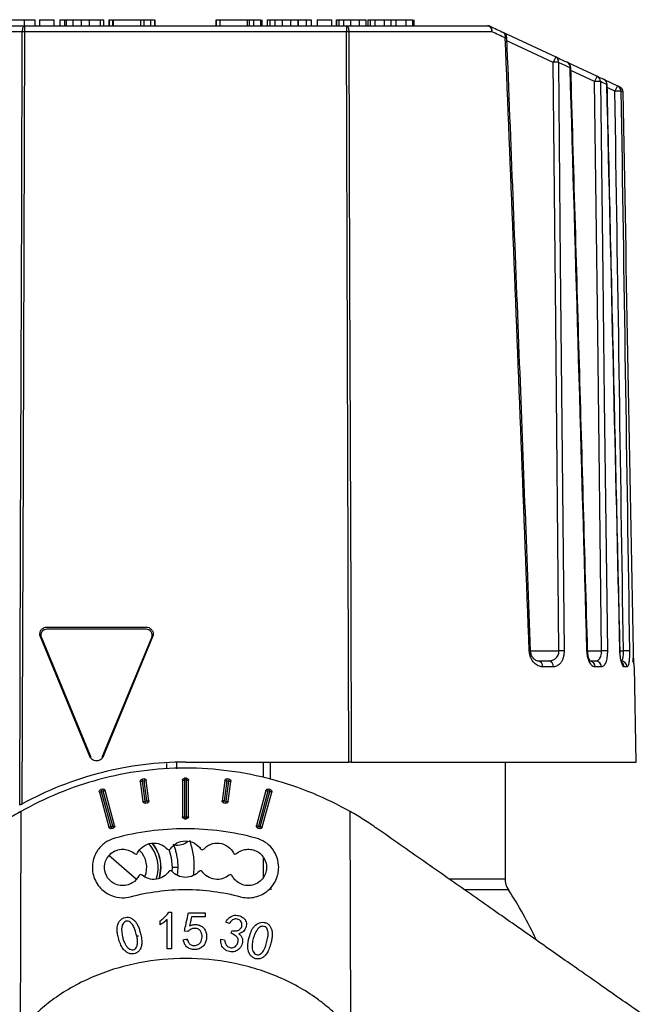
# Paper-space layout '_Posterior' of a CAD drawing. Header units: millimetres. Extents: x -40 to 40, y -36.8 to 38.2.
# Tile 3 of 3: x -8.2 to 22.5, y -10.5 to 38.2. Entities that reach past the tile are written whole.
import ezdxf

# ---------------------------------------------------------------- set-up
doc = ezdxf.new("R2010")
doc.units = ezdxf.units.MM

psp = doc.layouts.new('_Posterior')

# ---------------------------------------------------------------- linework, layer by layer
at = {"color": 7, "linetype": 'Continuous', "lineweight": 25}
for p, q in [((-8.912, 38.206), (-7.45, 38.206)), ((-7.981, 38.206), (-7.981, 37.906)), ((-7.45, 38.206), (-7.45, 37.906)), ((-7.216, 38.206), (-7.216, 37.906)), ((-7.216, 38.206), (-6.508, 38.206)), ((-6.508, 38.206), (-6.508, 37.906)), ((-6.208, 38.206), (-6.208, 37.906)), ((-6.208, 38.206), (-5.982, 38.206)), ((-5.982, 38.206), (-5.982, 37.906)), ((-5.896, 38.206), (-5.896, 37.906)), ((-5.577, 38.206), (-5.577, 37.906)), ((-5.161, 38.206), (-5.161, 37.906)), ((-4.759, 38.206), (-4.759, 37.906)), ((-4.213, 38.206), (-4.213, 37.906)), ((-4.062, 38.206), (-4.062, 37.906)), ((-4.037, 37.906), (-4.037, 38.206)), ((-3.784, 38.206), (-3.784, 37.906)), ((-3.77, 38.206), (-3.77, 37.906)), ((-3.617, 38.206), (-3.617, 37.906)), ((-3.584, 38.206), (-3.584, 37.906)), ((-3.584, 38.206), (-2.231, 38.206)), ((-2.231, 38.206), (-2.231, 37.906)), ((-2.067, 38.206), (-2.067, 37.906)), ((-1.728, 38.206), (-1.728, 37.906)), ((-1.53, 38.206), (-1.53, 37.906)), ((-1.503, 37.906), (-1.503, 38.206)), ((1.503, 38.206), (1.503, 37.906)), ((1.521, 38.206), (1.521, 37.906)), ((1.703, 38.206), (1.703, 37.906)), ((1.703, 38.206), (3.052, 38.206)), ((3.052, 38.206), (3.052, 37.906)), ((3.144, 38.206), (3.144, 37.906)), ((3.369, 38.206), (3.369, 37.906)), ((3.712, 38.206), (3.712, 37.906)), ((3.741, 38.206), (3.741, 37.906)), ((3.784, 37.906), (3.784, 38.206)), ((4.037, 38.206), (4.037, 37.906)), ((4.17, 38.206), (4.17, 37.906)), ((4.418, 38.206), (4.418, 37.906)), ((4.777, 38.206), (4.777, 37.906)), ((5.189, 38.206), (5.189, 37.906)), ((5.559, 38.206), (5.559, 37.906)), ((5.559, 38.206), (5.572, 38.206)), ((5.572, 38.206), (5.572, 37.906)), ((5.972, 38.206), (5.972, 37.906)), ((5.972, 38.206), (6.208, 38.206)), ((6.208, 38.206), (6.208, 37.906)), ((6.508, 38.206), (7.216, 38.206)), ((6.508, 38.206), (6.508, 37.906)), ((7.216, 38.206), (7.216, 37.906)), ((7.45, 38.206), (7.45, 37.906)), ((7.462, 38.206), (7.462, 37.906)), ((7.574, 38.206), (7.574, 37.906)), ((7.805, 38.206), (7.805, 37.906)), ((8.15, 38.206), (8.15, 37.906)), ((8.578, 38.206), (8.578, 37.906)), ((8.578, 38.206), (8.912, 38.206)), ((8.912, 38.206), (8.912, 37.906)), ((9.008, 38.206), (9.008, 37.906)), ((9.021, 38.206), (9.021, 37.906)), ((9.133, 38.206), (9.133, 37.906)), ((9.363, 38.206), (9.363, 37.906)), ((9.828, 38.206), (9.828, 37.906)), ((9.828, 38.206), (10.152, 38.206)), ((10.152, 38.206), (10.152, 37.906)), ((10.395, 38.206), (10.395, 37.906)), ((10.898, 38.206), (10.898, 37.906)), ((11.217, 38.206), (11.217, 37.906)), ((11.29, 38.206), (11.29, 37.906)), ((11.29, 38.206), (11.29, 37.906)), ((15.143, 37.611), (-15.143, 37.611)), ((-14.933, 37.906), (14.933, 37.906)), ((-7.96, 37.906), (-7.96, 37.611)), ((7.96, 37.906), (7.96, 37.611)), ((15.728, 37.566), (18.306, 36.364)), ((18.18, 36.097), (15.891, 37.165)), ((18.895, 36.09), (20.353, 35.41)), ((20.226, 35.143), (19.052, 35.69)), ((20.69, 35.253), (21.355, 34.942)), ((21.229, 34.676), (20.847, 34.853)), ((21.631, 34.627), (21.632, 34.628)), ((-6.85, 8.176), (-1.949, 8.176)), ((-1.949, 8.076), (-6.85, 8.076)), ((-4.723, 1.776), (-7.174, 7.693)), ((-7.128, 7.662), (-4.677, 1.746)), ((-4.123, 1.746), (-1.672, 7.662)), ((-1.626, 7.693), (-4.077, 1.776)), ((17.061, 6.997), (18.461, 6.997)), ((19.879, 6.997), (20.573, 6.997)), ((21.484, 6.997), (21.651, 6.997)), ((22.146, 6.997), (22.146, 6.997)), ((17.418, 6.506), (17.944, 6.506)), ((19.973, 6.506), (20.281, 6.506)), ((18.19, 6.211), (17.656, 6.211)), ((20.559, 6.211), (20.247, 6.211)), ((21.829, 6.211), (21.682, 6.211)), ((22.191, 6.211), (22.188, 6.211)), ((22.273, 1.506), (22.191, 6.211)), ((-0.45, 1.474), (-0.45, 1.166)), ((0, 1.506), (8.081, 1.506)), ((3.849, 0.746), (3.849, 1.506)), ((4.179, 1.506), (4.179, 0.642)), ((8.192, 1.506), (22.273, 1.506)), ((15.8, 1.506), (15.8, -4.259)), ((-0.92, 1.171), (-0.92, 1.441)), ((-2.237, 0.549), (-2.107, -0.443)), ((-2.052, 0.674), (-2.151, 0.661)), ((-2.151, 0.661), (-2.138, 0.56)), ((-2.039, 0.573), (-2.138, 0.56)), ((-2.138, 0.56), (-2.007, -0.432)), ((-2.052, 0.674), (-2.039, 0.575)), ((-1.908, -0.419), (-2.039, 0.575)), ((-2.039, 0.573), (-2.026, 0.575)), ((-2.039, 0.575), (-2.026, 0.575)), ((-1.809, -0.404), (-1.94, 0.588)), ((-0.15, 0.605), (-0.15, -1.195)), ((0.05, 0.705), (-0.05, 0.705)), ((-0.05, 0.705), (-0.05, -1.295)), ((0.05, 0.603), (-0.05, 0.603)), ((0.05, -1.295), (0.05, 0.705)), ((0.05, 0.605), (0.15, 0.605)), ((0.15, -1.195), (0.15, 0.605)), ((1.94, 0.588), (1.809, -0.404)), ((2.039, 0.575), (1.908, -0.419)), ((2.007, -0.432), (2.138, 0.562)), ((2.026, 0.575), (2.039, 0.573)), ((2.039, 0.575), (2.026, 0.575)), ((2.039, 0.575), (2.052, 0.674)), ((2.138, 0.56), (2.039, 0.573)), ((2.151, 0.661), (2.052, 0.674)), ((2.107, -0.443), (2.237, 0.549)), ((2.138, 0.562), (2.151, 0.661)), ((2.138, 0.562), (2.238, 0.562)), ((-4.26, 0.024), (-3.794, -1.714)), ((-4.093, 0.173), (-4.189, 0.147)), ((-4.067, 0.074), (-4.163, 0.049)), ((-4.163, 0.049), (-3.697, -1.69)), ((-4.067, 0.074), (-4.06, 0.076)), ((-4.067, 0.076), (-4.06, 0.076)), ((-3.601, -1.664), (-4.067, 0.074)), ((-3.504, -1.637), (-3.97, 0.102)), ((3.97, 0.102), (3.504, -1.637)), ((4.067, 0.074), (3.601, -1.664)), ((3.697, -1.69), (4.163, 0.049)), ((3.794, -1.714), (4.26, 0.024)), ((4.06, 0.076), (4.067, 0.074)), ((4.067, 0.076), (4.06, 0.076)), ((4.163, 0.049), (4.067, 0.074)), ((4.189, 0.147), (4.093, 0.173)), ((4.164, 0.05), (4.263, 0.05)), ((-2.007, -0.432), (-1.908, -0.419)), ((-2.007, -0.432), (-1.994, -0.529)), ((-1.908, -0.419), (-1.895, -0.417)), ((-1.908, -0.419), (-1.895, -0.516)), ((-1.895, -0.417), (-1.808, -0.417)), ((1.895, -0.417), (1.808, -0.417)), ((1.895, -0.417), (1.908, -0.419)), ((1.895, -0.516), (1.908, -0.419)), ((1.908, -0.419), (2.007, -0.432)), ((1.994, -0.529), (2.007, -0.432)), ((-1.994, -0.529), (-1.895, -0.516)), ((1.895, -0.516), (1.994, -0.529)), ((-0.05, -1.197), (0.05, -1.197)), ((-0.05, -1.295), (0.05, -1.295)), ((-3.697, -1.69), (-3.601, -1.664)), ((-3.672, -1.785), (-3.575, -1.759)), ((-3.601, -1.664), (-3.594, -1.662)), ((-3.594, -1.662), (-3.501, -1.662)), ((3.594, -1.662), (3.501, -1.662)), ((3.575, -1.759), (3.672, -1.785)), ((3.594, -1.662), (3.601, -1.664)), ((3.601, -1.664), (3.697, -1.69)), ((-2.426, -4.292), (-3.784, -3.116)), ((3.849, -4.208), (3.849, -3.208)), ((-1.216, -3.703), (-1.206, -3.703)), ((-0.658, -3.893), (-0.651, -3.703)), ((-0.364, -3.703), (-0.651, -3.703)), ((-0.403, -4.095), (-0.364, -3.703)), ((13.044, -4.259), (15.8, -4.259)), ((4.203, -4.702), (4.214, -4.808)), ((15.964, -4.808), (13.831, -4.808)), ((-0.911, -7.731), (-0.911, -6.278)), ((-0.826, -5.921), (-0.7, -5.921)), ((-0.7, -5.921), (-0.7, -7.731)), ((0.142, -5.952), (0.974, -5.952)), ((0.974, -6.142), (0.3, -6.142)), ((0.974, -5.952), (0.974, -6.142)), ((-1.258, -6.542), (-1.258, -6.342)), ((2.162, -6.479), (1.988, -6.401)), ((-2.332, -7.097), (-2.409, -7.104)), ((-0.111, -7.289), (0.079, -7.236)), ((0.121, -6.878), (-0.058, -6.857)), ((0.056, -7.243), (0.08, -7.317)), ((1.742, -7.257), (1.932, -7.275)), ((2.264, -6.961), (2.298, -6.829)), ((-0.7, -7.731), (-0.911, -7.731))]:
    psp.add_line(p, q, dxfattribs=at)
at = {"color": 7, "linetype": 'Continuous', "lineweight": 25, "flags": 128}
for points in [[(-8.199, -0.631), (-8.156, 12.372), (-8.128, 20.785), (-8.1, 29.198), (-8.072, 37.611)], [(-7.96, 37.611), (-8.032, 16.23), (-8.088, -0.569)], [(-7.96, 37.906), (-7.982, 37.9), (-8.003, 37.883), (-8.022, 37.856), (-8.039, 37.82), (-8.053, 37.775), (-8.063, 37.724), (-8.07, 37.669), (-8.072, 37.611)], [(7.96, 37.906), (7.982, 37.9), (8.003, 37.883), (8.022, 37.856), (8.039, 37.82), (8.053, 37.775), (8.063, 37.724), (8.07, 37.669), (8.072, 37.611)], [(8.081, 1.506), (8.014, 21.725), (7.96, 37.611)], [(8.072, 37.611), (8.113, 25.335), (8.139, 17.392), (8.165, 9.449), (8.192, 1.506)], [(18.461, 6.997), (18.304, 23.293), (18.18, 36.097)], [(18.435, 36.097), (18.53, 26.203), (18.592, 19.801), (18.653, 13.399), (18.714, 6.997)], [(19.048, 35.836), (19.04, 35.834), (19.011, 35.832)], [(20.573, 6.997), (20.379, 22.759), (20.226, 35.143)], [(20.509, 35.143), (20.628, 25.573), (20.704, 19.381), (20.78, 13.189), (20.856, 6.997)], [(20.844, 34.996), (20.844, 34.996), (20.833, 34.994)], [(19.879, 7), (19.873, 6.999), (19.848, 6.997)], [(21.484, 6.999), (21.485, 6.998), (21.475, 6.997)], [(-4.067, 0.074), (-4.067, 0.075), (-4.067, 0.075), (-4.067, 0.075), (-4.067, 0.075), (-4.067, 0.076), (-4.067, 0.076), (-4.067, 0.076), (-4.067, 0.076)], [(4.067, 0.076), (4.067, 0.076), (4.067, 0.076), (4.067, 0.076), (4.067, 0.075), (4.067, 0.075), (4.067, 0.075), (4.067, 0.075), (4.067, 0.074)], [(4.163, 0.049), (4.163, 0.049), (4.163, 0.049), (4.164, 0.049), (4.164, 0.049), (4.164, 0.05), (4.164, 0.05), (4.164, 0.05), (4.164, 0.05)], [(-8.145, -0.945), (-8.165, -7.021), (-8.181, -11.794)], [(8.181, -11.794), (8.161, -5.719), (8.145, -0.945)], [(-0.651, -3.703), (-0.698, -3.224), (-0.814, -2.823)], [(-1.298, -4.254), (-1.264, -4.124), (-1.216, -3.703)], [(-1.287, -4.252), (-1.253, -4.126), (-1.206, -3.703)]]:
    psp.add_lwpolyline(points, dxfattribs=at)
at = {"color": 7, "linetype": 'Continuous', "lineweight": 25}
for centre, radius, start, end in [((14.88, 37.646), 0.266, 352.5096, 78.3931), ((14.933, 37.606), 0.3, 65, 90), ((14.931, 37.691), 0.227, 339.3391, 55.2751), ((15.585, 37.302), 0.3, 2.3049, 65), ((15.586, 37.381), 0.231, 341.3427, 56.8014), ((15.799, 37.845), 0.538, 270.5078, 279.1574), ((27.231, 31.957), 9.954, 153.7208, 155.4205), ((18.307, 25.68), 10.418, 89.2983, 90.7017), ((18.186, 36.142), 0.253, 349.8716, 61.5504), ((18.748, 35.827), 0.3, 1.6872, 65), ((18.755, 35.869), 0.259, 351.8184, 62.3363), ((29.277, 31.003), 9.954, 153.7208, 155.4205), ((20.368, 27.248), 7.896, 88.9707, 91.0293), ((20.23, 35.158), 0.28, 356.9339, 64.0097), ((20.545, 34.989), 0.3, 1.3306, 65), ((20.548, 35.004), 0.285, 358.0426, 64.3068), ((30.28, 30.535), 9.954, 153.7208, 155.4205), ((21.377, 29.078), 5.599, 88.4771, 91.5229), ((21.229, 34.673), 0.297, 0.4206, 64.875), ((21.332, 34.622), 0.3, 1.08, 65), ((21.332, 34.623), 0.299, 0.779, 64.9529), ((-6.85, 7.776), 0.3, 90, 202.5), ((-1.949, 7.776), 0.3, 337.5, 90), ((16.988, 7.449), 0.452, 270.328, 279.2288), ((18.587, -3.565), 10.563, 89.3135, 90.6865), ((20.715, -1.081), 8.079, 88.9997, 91.0003), ((21.799, 1.189), 5.81, 88.5362, 91.4638), ((17.384, 6.234), 0.273, 355.0875, 82.904), ((17.914, 6.231), 0.276, 355.7635, 83.9007), ((19.956, 6.218), 0.291, 358.7084, 78.8124), ((20.27, 6.217), 0.289, 358.8455, 87.7802), ((21.531, 6.208), 0.297, 0.5214, 89.5356), ((21.381, 6.207), 0.301, 0.7078, 56.4796), ((-2.351, 1.986), 1.442, 274.5235, 278.4894), ((-2.162, 1.763), 1.196, 276.5466, 280.7135), ((-0.075, 2.037), 1.434, 267.0017, 270.9986), ((0.075, 2.037), 1.434, 269.0014, 272.9983), ((2.162, 1.763), 1.196, 259.2865, 263.4534), ((2.351, 1.986), 1.442, 261.5106, 265.4765), ((-4.569, 1.467), 1.475, 282.0963, 285.9633), ((1.297, 1.538), 5.66, 194.2308, 195.2602), ((1.263, 1.53), 5.525, 194.223, 195.2587), ((-4.39, 1.396), 1.36, 284.0536, 288.0033), ((4.39, 1.396), 1.36, 251.9967, 255.9464), ((-1.263, 1.53), 5.525, 344.7413, 345.777), ((4.569, 1.467), 1.475, 254.0367, 257.9037), ((-1.167, 1.504), 5.525, 344.7413, 345.777), ((-2.22, 0.995), 1.442, 274.5235, 278.4894), ((-2.031, 0.772), 1.196, 276.5466, 280.7135), ((2.031, 0.772), 1.196, 259.2865, 263.4534), ((2.22, 0.995), 1.442, 261.5106, 265.4765), ((-0.075, 0.237), 1.434, 267.0017, 270.9986), ((0.075, 0.237), 1.434, 269.0014, 272.9983), ((-4.103, -0.272), 1.475, 282.0963, 285.9633), ((1.534, -0.314), 5.409, 194.7425, 195.7839), ((1.63, -0.288), 5.409, 194.7425, 195.7839), ((-3.925, -0.343), 1.36, 284.0536, 288.0033), ((3.925, -0.343), 1.36, 251.9967, 255.9464), ((-1.63, -0.288), 5.409, 344.2161, 345.2575), ((-1.534, -0.314), 5.409, 344.2161, 345.2575), ((4.103, -0.272), 1.475, 254.0367, 257.9037), ((-0.423, -1.74), 0.865, 260.7951, 309.6672), ((-3.106, -3.703), 1.19, 337.2162, 45.2153), ((-3.106, -3.703), 1.75, 340.3808, 41.9621), ((-3.106, -3.703), 1.89, 0, 39.553), ((-3.106, -3.703), 1.9, 0, 39.3927), ((16.8, -4.259), 1, 180, 213.2986), ((0, -15.294), 19.1, 24.8525, 33.2986)]:
    psp.add_arc(centre, radius, start, end, dxfattribs=at)
for points in [[(-5.982, 38.206), (-5.955, 38.206), (-5.926, 38.206), (-5.896, 38.206)], [(-5.896, 38.206), (-5.799, 38.206), (-5.694, 38.206), (-5.577, 38.206)], [(-5.577, 38.206), (-5.442, 38.206), (-5.305, 38.206), (-5.161, 38.206)], [(-5.161, 38.206), (-5.022, 38.206), (-4.889, 38.206), (-4.759, 38.206)], [(-4.759, 38.206), (-4.534, 38.206), (-4.344, 38.206), (-4.213, 38.206)], [(-4.213, 38.206), (-4.14, 38.206), (-4.091, 38.206), (-4.062, 38.206)], [(-3.77, 38.206), (-3.745, 38.206), (-3.694, 38.206), (-3.617, 38.206)], [(-2.231, 38.206), (-2.175, 38.206), (-2.122, 38.206), (-2.067, 38.206)], [(-2.067, 38.206), (-1.938, 38.206), (-1.825, 38.206), (-1.728, 38.206)], [(-1.728, 38.206), (-1.633, 38.206), (-1.567, 38.206), (-1.53, 38.206)], [(1.521, 38.206), (1.555, 38.206), (1.624, 38.206), (1.727, 38.206)], [(3.052, 38.206), (3.083, 38.206), (3.113, 38.206), (3.144, 38.206)], [(3.144, 38.206), (3.224, 38.206), (3.296, 38.206), (3.369, 38.206)], [(3.369, 38.206), (3.522, 38.206), (3.636, 38.206), (3.712, 38.206)], [(4.17, 38.206), (4.234, 38.206), (4.317, 38.206), (4.418, 38.206)], [(4.418, 38.206), (4.525, 38.206), (4.644, 38.206), (4.777, 38.206)], [(4.777, 38.206), (4.91, 38.206), (5.047, 38.206), (5.189, 38.206)], [(5.189, 38.206), (5.317, 38.206), (5.439, 38.206), (5.559, 38.206)], [(5.572, 38.206), (5.724, 38.206), (5.856, 38.206), (5.972, 38.206)], [(7.462, 38.206), (7.481, 38.206), (7.518, 38.206), (7.574, 38.206)], [(7.574, 38.206), (7.635, 38.206), (7.711, 38.206), (7.805, 38.206)], [(7.805, 38.206), (7.907, 38.206), (8.021, 38.206), (8.15, 38.206)], [(8.15, 38.206), (8.288, 38.206), (8.429, 38.206), (8.578, 38.206)], [(9.021, 38.206), (9.04, 38.206), (9.077, 38.206), (9.133, 38.206)], [(9.133, 38.206), (9.193, 38.206), (9.269, 38.206), (9.363, 38.206)], [(10.152, 38.206), (10.234, 38.206), (10.314, 38.206), (10.395, 38.206)], [(10.395, 38.206), (10.583, 38.206), (10.753, 38.206), (10.898, 38.206)], [(10.898, 38.206), (11.04, 38.206), (11.147, 38.206), (11.217, 38.206)], [(15.06, 37.878), (15.282, 37.774), (15.499, 37.673), (15.712, 37.574)], [(15.804, 37.307), (15.588, 37.406), (15.368, 37.508), (15.143, 37.611)], [(18.306, 36.364), (18.504, 36.272), (18.694, 36.183), (18.875, 36.099)], [(19.011, 35.832), (18.828, 35.917), (18.635, 36.005), (18.435, 36.097)], [(19.848, 6.997), (19.575, 16.609), (19.296, 26.221), (19.011, 35.832)], [(20.353, 35.41), (20.467, 35.356), (20.573, 35.307), (20.671, 35.261)], [(20.833, 34.994), (20.733, 35.04), (20.625, 35.09), (20.509, 35.143)], [(21.475, 6.997), (21.264, 16.33), (21.05, 25.662), (20.833, 34.994)], [(21.651, 6.997), (21.511, 16.223), (21.371, 25.449), (21.229, 34.676)], [(21.355, 34.942), (21.398, 34.922), (21.432, 34.906), (21.459, 34.894)], [(21.526, 34.676), (21.668, 25.449), (21.809, 16.223), (21.948, 6.997)], [(21.631, 34.627), (21.604, 34.64), (21.569, 34.656), (21.526, 34.676)], [(22.146, 6.997), (21.976, 16.207), (21.805, 25.417), (21.631, 34.627)], [(-1.599, 7.826), (-1.599, 7.781), (-1.609, 7.735), (-1.626, 7.693)], [(8.192, 1.506), (8.174, 1.506), (8.138, 1.506), (8.1, 1.506), (8.081, 1.506)], [(-2.237, 0.549), (-2.238, 0.553), (-2.238, 0.557), (-2.238, 0.562)], [(-4.26, 0.024), (-4.262, 0.033), (-4.263, 0.042), (-4.263, 0.05)], [(1.808, -0.417), (1.808, -0.412), (1.809, -0.408), (1.809, -0.404)], [(3.501, -1.662), (3.501, -1.654), (3.502, -1.645), (3.504, -1.637)]]:
    psp.add_open_spline(points, degree=3, dxfattribs=at)
for points, knots in [([(4.058, 38.206), (4.052, 38.206), (4.037, 38.206), (4.119, 38.206), (4.17, 38.206)], [0, 0, 0, 0, 0.378471, 1, 1, 1, 1]), ([(9.363, 38.206), (9.463, 38.206), (9.604, 38.206), (9.777, 38.206), (9.828, 38.206)], [0, 0, 0, 0, 0.707721, 1, 1, 1, 1]), ([(10.667, 37.906), (10.84, 37.906), (11.008, 37.906), (11.283, 37.906), (11.385, 37.906), (11.434, 37.906)], [0, 0, 0, 0, 0.5, 0.5, 1, 1, 1, 1]), ([(16.99, 6.997), (16.859, 10.444), (16.6, 17.259), (16.205, 27.363), (15.937, 34.019), (15.804, 37.307)], [0, 0, 0, 0, 0.3411766, 0.6745098, 1, 1, 1, 1]), ([(17.06, 7.003), (16.876, 11.897), (16.495, 22.001), (16.092, 32.104), (15.885, 37.314)], [0, 0, 0, 0, 0.4843763, 1, 1, 1, 1]), ([(19.879, 7), (19.745, 11.731), (19.473, 21.343), (19.191, 30.955), (19.048, 35.836)], [0, 0, 0, 0, 0.4921875, 1, 1, 1, 1]), ([(21.484, 6.999), (21.38, 11.592), (21.169, 20.925), (20.954, 30.257), (20.844, 34.996)], [0, 0, 0, 0, 0.492187, 1, 1, 1, 1]), ([(-7.174, 7.693), (-7.192, 7.737), (-7.204, 7.792), (-7.196, 7.908), (-7.176, 7.969), (-7.107, 8.073), (-7.058, 8.114), (-6.953, 8.166), (-6.899, 8.176), (-6.85, 8.176)], [0, 0, 0, 0, 0.25, 0.25, 0.5, 0.5, 0.75, 0.75, 1, 1, 1, 1]), ([(-1.949, 8.176), (-1.908, 8.176), (-1.864, 8.169), (-1.777, 8.135), (-1.736, 8.108), (-1.668, 8.04), (-1.641, 7.998), (-1.607, 7.912), (-1.599, 7.868), (-1.599, 7.826)], [0, 0, 0, 0, 0.25, 0.25, 0.5, 0.5, 0.75, 0.75, 1, 1, 1, 1]), ([(17.656, 6.211), (17.583, 6.211), (17.51, 6.227), (17.367, 6.293), (17.297, 6.342), (17.17, 6.473), (17.112, 6.557), (17.024, 6.758), (16.995, 6.875), (16.99, 6.997)], [0, 0, 0, 0, 0.25, 0.25, 0.5, 0.5, 0.75, 0.75, 1, 1, 1, 1]), ([(17.505, 6.485), (17.442, 6.493), (17.323, 6.508), (17.183, 6.631), (17.103, 6.775), (17.069, 6.905), (17.063, 6.971), (17.06, 7.003)], [0, 0, 0, 0, 0.308858, 0.580081, 0.809028, 0.908122, 1, 1, 1, 1]), ([(17.944, 6.506), (17.968, 6.507), (18.016, 6.508), (18.082, 6.521), (18.142, 6.539), (18.195, 6.562), (18.241, 6.588), (18.299, 6.628), (18.361, 6.691), (18.419, 6.785), (18.455, 6.889), (18.459, 6.962), (18.461, 6.997)], [0, 0, 0, 0, 0.103705, 0.19921, 0.286551, 0.365776, 0.436949, 0.500158, 0.643938, 0.772866, 0.890146, 1, 1, 1, 1]), ([(18.714, 6.997), (18.714, 6.968), (18.713, 6.911), (18.705, 6.827), (18.691, 6.745), (18.665, 6.642), (18.621, 6.524), (18.553, 6.409), (18.472, 6.319), (18.383, 6.257), (18.288, 6.218), (18.223, 6.213), (18.19, 6.211)], [0, 0, 0, 0, 0.062331, 0.124146, 0.186459, 0.25026, 0.372901, 0.500221, 0.62329, 0.750514, 0.874184, 1, 1, 1, 1]), ([(20.247, 6.211), (20.235, 6.212), (20.213, 6.213), (20.178, 6.223), (20.144, 6.24), (20.099, 6.272), (20.045, 6.329), (19.984, 6.422), (19.93, 6.539), (19.888, 6.678), (19.857, 6.832), (19.851, 6.942), (19.848, 6.997)], [0, 0, 0, 0, 0.063176, 0.125668, 0.187916, 0.250364, 0.375777, 0.500036, 0.626379, 0.749742, 0.875792, 1, 1, 1, 1]), ([(20.022, 6.501), (20.018, 6.5), (20.007, 6.498), (19.973, 6.549), (19.94, 6.631), (19.913, 6.723), (19.888, 6.846), (19.882, 6.948), (19.879, 7)], [0, 0, 0, 0, 0.196695, 0.427529, 0.556892, 0.694096, 0.841217, 1, 1, 1, 1]), ([(20.281, 6.506), (20.296, 6.507), (20.326, 6.509), (20.367, 6.523), (20.404, 6.544), (20.436, 6.571), (20.464, 6.601), (20.5, 6.652), (20.539, 6.735), (20.57, 6.862), (20.572, 6.953), (20.573, 6.997)], [0, 0, 0, 0, 0.100542, 0.194207, 0.281039, 0.361093, 0.434438, 0.501166, 0.676677, 0.84184, 1, 1, 1, 1]), ([(20.856, 6.997), (20.856, 6.97), (20.856, 6.916), (20.852, 6.837), (20.846, 6.759), (20.833, 6.659), (20.811, 6.543), (20.774, 6.425), (20.729, 6.33), (20.677, 6.262), (20.62, 6.219), (20.579, 6.214), (20.559, 6.211)], [0, 0, 0, 0, 0.062735, 0.124853, 0.187096, 0.250204, 0.37412, 0.499836, 0.623712, 0.749542, 0.874181, 1, 1, 1, 1]), ([(21.682, 6.211), (21.677, 6.212), (21.665, 6.213), (21.648, 6.224), (21.63, 6.242), (21.607, 6.276), (21.579, 6.335), (21.547, 6.431), (21.52, 6.55), (21.498, 6.688), (21.481, 6.839), (21.477, 6.944), (21.475, 6.997)], [0, 0, 0, 0, 0.062846, 0.125149, 0.187444, 0.250268, 0.375547, 0.50012, 0.624673, 0.749651, 0.875718, 1, 1, 1, 1]), ([(21.51, 6.628), (21.509, 6.639), (21.503, 6.686), (21.49, 6.81), (21.486, 6.933), (21.484, 6.999)], [0, 0, 0, 0, 0.123935, 0.534108, 1, 1, 1, 1]), ([(21.534, 6.506), (21.54, 6.507), (21.554, 6.509), (21.572, 6.523), (21.588, 6.545), (21.602, 6.574), (21.614, 6.607), (21.628, 6.661), (21.642, 6.745), (21.652, 6.866), (21.651, 6.954), (21.651, 6.997)], [0, 0, 0, 0, 0.093593, 0.183095, 0.268535, 0.349944, 0.42736, 0.500826, 0.668405, 0.834588, 1, 1, 1, 1]), ([(21.948, 6.997), (21.948, 6.971), (21.949, 6.918), (21.948, 6.841), (21.946, 6.765), (21.942, 6.667), (21.935, 6.552), (21.921, 6.433), (21.903, 6.336), (21.882, 6.266), (21.857, 6.219), (21.838, 6.214), (21.829, 6.211)], [0, 0, 0, 0, 0.062869, 0.125106, 0.18735, 0.250239, 0.374808, 0.499953, 0.623603, 0.749138, 0.874937, 1, 1, 1, 1]), ([(22.104, 6.471), (22.105, 6.472), (22.119, 6.476), (22.129, 6.519), (22.141, 6.616), (22.143, 6.78), (22.143, 6.922), (22.143, 6.998)], [0, 0, 0, 0, 0.024419, 0.209645, 0.431286, 0.693491, 1, 1, 1, 1]), ([(22.188, 6.211), (22.187, 6.212), (22.187, 6.213), (22.185, 6.225), (22.182, 6.243), (22.179, 6.277), (22.174, 6.337), (22.167, 6.435), (22.161, 6.554), (22.155, 6.691), (22.149, 6.841), (22.147, 6.945), (22.146, 6.997)], [0, 0, 0, 0, 0.062879, 0.125167, 0.18744, 0.250271, 0.375284, 0.500065, 0.624178, 0.749401, 0.875369, 1, 1, 1, 1]), ([(0, 1.506), (-1.392, 1.506), (-2.806, 1.33), (-5.545, 0.627), (-6.868, 0.101), (-8.088, -0.569)], [0, 0, 0, 0, 0.5, 0.5, 1, 1, 1, 1]), ([(-4.077, 1.776), (-4.097, 1.727), (-4.133, 1.673), (-4.246, 1.589), (-4.322, 1.56), (-4.478, 1.56), (-4.554, 1.589), (-4.666, 1.673), (-4.703, 1.727), (-4.723, 1.776)], [0, 0, 0, 0, 0.25, 0.25, 0.5, 0.5, 0.75, 0.75, 1, 1, 1, 1]), ([(8.145, -0.945), (6.965, -0.275), (5.66, 0.27), (2.904, 1.011), (1.452, 1.206), (-1.452, 1.206), (-2.904, 1.011), (-5.66, 0.27), (-6.965, -0.275), (-8.145, -0.945)], [0, 0, 0, 0, 0.25, 0.25, 0.5, 0.5, 0.75, 0.75, 1, 1, 1, 1]), ([(-2.238, 0.562), (-2.238, 0.584), (-2.23, 0.609), (-2.197, 0.646), (-2.173, 0.658), (-2.151, 0.661)], [0, 0, 0, 0, 0.5, 0.5, 1, 1, 1, 1]), ([(-2.052, 0.674), (-2.028, 0.677), (-2, 0.671), (-1.956, 0.637), (-1.943, 0.611), (-1.94, 0.588)], [0, 0, 0, 0, 0.5, 0.5, 1, 1, 1, 1]), ([(-0.15, 0.605), (-0.15, 0.629), (-0.14, 0.656), (-0.101, 0.695), (-0.074, 0.705), (-0.05, 0.705)], [0, 0, 0, 0, 0.5, 0.5, 1, 1, 1, 1]), ([(0.05, 0.705), (0.074, 0.705), (0.101, 0.695), (0.14, 0.656), (0.15, 0.629), (0.15, 0.605)], [0, 0, 0, 0, 0.5, 0.5, 1, 1, 1, 1]), ([(1.94, 0.588), (1.943, 0.611), (1.956, 0.637), (2, 0.671), (2.028, 0.677), (2.052, 0.674)], [0, 0, 0, 0, 0.5, 0.5, 1, 1, 1, 1]), ([(2.151, 0.661), (2.174, 0.658), (2.2, 0.644), (2.234, 0.601), (2.24, 0.572), (2.237, 0.549)], [0, 0, 0, 0, 0.5, 0.5, 1, 1, 1, 1]), ([(-4.263, 0.05), (-4.263, 0.071), (-4.256, 0.093), (-4.229, 0.129), (-4.209, 0.142), (-4.189, 0.147)], [0, 0, 0, 0, 0.5, 0.5, 1, 1, 1, 1]), ([(-4.093, 0.173), (-4.07, 0.179), (-4.041, 0.177), (-3.993, 0.149), (-3.976, 0.125), (-3.97, 0.102)], [0, 0, 0, 0, 0.5, 0.5, 1, 1, 1, 1]), ([(3.97, 0.102), (3.976, 0.125), (3.993, 0.149), (4.041, 0.177), (4.07, 0.179), (4.093, 0.173)], [0, 0, 0, 0, 0.5, 0.5, 1, 1, 1, 1]), ([(4.189, 0.147), (4.212, 0.141), (4.236, 0.124), (4.264, 0.076), (4.266, 0.047), (4.26, 0.024)], [0, 0, 0, 0, 0.5, 0.5, 1, 1, 1, 1]), ([(-1.994, -0.529), (-2.018, -0.532), (-2.046, -0.526), (-2.09, -0.492), (-2.103, -0.466), (-2.107, -0.443)], [0, 0, 0, 0, 0.5, 0.5, 1, 1, 1, 1]), ([(-1.809, -0.404), (-1.806, -0.427), (-1.812, -0.456), (-1.846, -0.5), (-1.872, -0.513), (-1.895, -0.516)], [0, 0, 0, 0, 0.5, 0.5, 1, 1, 1, 1]), ([(1.895, -0.516), (1.873, -0.513), (1.85, -0.502), (1.817, -0.464), (1.808, -0.439), (1.808, -0.417)], [0, 0, 0, 0, 0.5, 0.5, 1, 1, 1, 1]), ([(2.107, -0.443), (2.103, -0.466), (2.09, -0.492), (2.046, -0.526), (2.018, -0.532), (1.994, -0.529)], [0, 0, 0, 0, 0.5, 0.5, 1, 1, 1, 1]), ([(-8.145, -0.945), (-8.258, -1.01), (-8.484, -1.14), (-8.815, -1.344), (-9.142, -1.556), (-9.463, -1.775), (-9.779, -2.002), (-10.09, -2.237), (-10.395, -2.479), (-10.992, -2.975), (-11.837, -3.764), (-12.858, -4.916), (-13.764, -6.151), (-14.402, -7.216), (-14.829, -8.05), (-15.098, -8.628), (-15.341, -9.21), (-15.562, -9.795), (-15.69, -10.192), (-15.754, -10.389)], [0, 0, 0, 0, 0.0309477, 0.0619527, 0.0930275, 0.1241845, 0.1554359, 0.1867939, 0.2182703, 0.2498773, 0.3752938, 0.5002175, 0.6265782, 0.7497446, 0.8015509, 0.8523965, 0.9023623, 0.9515335, 1, 1, 1, 1]), ([(-8.088, -0.569), (-8.107, -0.58), (-8.145, -0.6), (-8.181, -0.621), (-8.199, -0.631)], [0, 0, 0, 0, 0.501931, 1, 1, 1, 1]), ([(9.464, -1.778), (9.357, -1.704), (9.143, -1.557), (8.815, -1.345), (8.484, -1.14), (8.258, -1.01), (8.145, -0.945)], [0, 0, 0, 0, 0.251426, 0.501834, 0.751325, 1, 1, 1, 1]), ([(-0.05, -1.295), (-0.074, -1.295), (-0.101, -1.285), (-0.14, -1.246), (-0.15, -1.219), (-0.15, -1.195)], [0, 0, 0, 0, 0.5, 0.5, 1, 1, 1, 1]), ([(0.15, -1.195), (0.15, -1.219), (0.14, -1.246), (0.101, -1.285), (0.074, -1.295), (0.05, -1.295)], [0, 0, 0, 0, 0.5, 0.5, 1, 1, 1, 1]), ([(-3.672, -1.785), (-3.694, -1.791), (-3.724, -1.789), (-3.771, -1.761), (-3.788, -1.737), (-3.794, -1.714)], [0, 0, 0, 0, 0.5, 0.5, 1, 1, 1, 1]), ([(-3.504, -1.637), (-3.498, -1.659), (-3.5, -1.689), (-3.528, -1.736), (-3.552, -1.753), (-3.575, -1.759)], [0, 0, 0, 0, 0.5, 0.5, 1, 1, 1, 1]), ([(3.494, -2.254), (2.369, -1.953), (1.185, -1.794), (-1.185, -1.794), (-2.369, -1.953), (-3.494, -2.254)], [0, 0, 0, 0, 0.5, 0.5, 1, 1, 1, 1]), ([(3.575, -1.759), (3.555, -1.754), (3.535, -1.741), (3.508, -1.705), (3.501, -1.683), (3.501, -1.662)], [0, 0, 0, 0, 0.5, 0.5, 1, 1, 1, 1]), ([(3.794, -1.714), (3.788, -1.737), (3.771, -1.761), (3.724, -1.789), (3.694, -1.791), (3.672, -1.785)], [0, 0, 0, 0, 0.5, 0.5, 1, 1, 1, 1]), ([(22.484, -10.895), (22.484, -10.895), (22.388, -10.828), (22.009, -10.562), (21.727, -10.365), (20.998, -9.854), (20.551, -9.541), (19.523, -8.822), (18.942, -8.415), (17.682, -7.533), (17.003, -7.057), (15.582, -6.062), (14.84, -5.543), (13.326, -4.483), (12.554, -3.942), (11.007, -2.858), (10.231, -2.315), (9.464, -1.778)], [0, 0, 0, 0, 0.125, 0.125, 0.25, 0.25, 0.375, 0.375, 0.5, 0.5, 0.625, 0.625, 0.75, 0.75, 0.875, 0.875, 1, 1, 1, 1]), ([(-3.494, -2.254), (-3.615, -2.287), (-3.747, -2.338), (-4.021, -2.504), (-4.162, -2.62), (-4.409, -2.934), (-4.514, -3.135), (-4.62, -3.593), (-4.619, -3.85), (-4.49, -4.333), (-4.362, -4.556), (-4.041, -4.899), (-3.85, -5.021), (-3.479, -5.17), (-3.299, -5.199), (-2.979, -5.206), (-2.838, -5.184), (-2.718, -5.152)], [0, 0, 0, 0, 0.125, 0.125, 0.25, 0.25, 0.375, 0.375, 0.5, 0.5, 0.625, 0.625, 0.75, 0.75, 0.875, 0.875, 1, 1, 1, 1]), ([(-0.741, -2.784), (-0.671, -2.682), (-0.571, -2.583), (-0.314, -2.438), (-0.158, -2.394), (0.158, -2.394), (0.314, -2.438), (0.571, -2.583), (0.671, -2.682), (0.741, -2.784)], [0, 0, 0, 0, 0.25, 0.25, 0.5, 0.5, 0.75, 0.75, 1, 1, 1, 1]), ([(0.202, -2.349), (0.263, -2.567), (0.384, -3.002), (0.43, -3.605), (0.397, -3.966), (0.384, -4.097)], [0, 0, 0, 0, 0.389368, 0.777783, 1, 1, 1, 1]), ([(4.606, -3.703), (4.606, -3.551), (4.582, -3.391), (4.479, -3.077), (4.399, -2.925), (4.193, -2.655), (4.066, -2.539), (3.79, -2.358), (3.641, -2.294), (3.494, -2.254)], [0, 0, 0, 0, 0.25, 0.25, 0.5, 0.5, 0.75, 0.75, 1, 1, 1, 1]), ([(-2.304, -4.112), (-2.369, -4.239), (-2.477, -4.374), (-2.72, -4.522), (-2.813, -4.561), (-3.016, -4.605), (-3.124, -4.609), (-3.335, -4.58), (-3.438, -4.546), (-3.621, -4.449), (-3.7, -4.386), (-3.894, -4.178), (-3.961, -4.018), (-4.016, -3.74), (-4.015, -3.566), (-3.916, -3.3), (-3.867, -3.211), (-3.735, -3.052), (-3.653, -2.981), (-3.469, -2.873), (-3.367, -2.836), (-3.164, -2.799), (-3.062, -2.799), (-2.782, -2.843), (-2.63, -2.926), (-2.522, -3.018)], [0, 0, 0, 0, 0.125, 0.125, 0.1875, 0.1875, 0.25, 0.25, 0.3125, 0.3125, 0.375, 0.375, 0.5, 0.5, 0.625, 0.625, 0.6875, 0.6875, 0.75, 0.75, 0.8125, 0.8125, 0.875, 0.875, 1, 1, 1, 1]), ([(-2.368, -2.988), (-2.312, -2.878), (-2.225, -2.766), (-1.989, -2.589), (-1.84, -2.525), (-1.527, -2.484), (-1.367, -2.507), (-1.093, -2.617), (-0.981, -2.702), (-0.898, -2.794)], [0, 0, 0, 0, 0.25, 0.25, 0.5, 0.5, 0.75, 0.75, 1, 1, 1, 1]), ([(-0.898, -2.794), (-0.88, -2.814), (-0.849, -2.829), (-0.785, -2.825), (-0.756, -2.805), (-0.741, -2.784)], [0, 0, 0, 0, 0.5, 0.5, 1, 1, 1, 1]), ([(-0.364, -3.703), (-0.365, -3.653), (-0.366, -3.553), (-0.378, -3.404), (-0.396, -3.26), (-0.425, -3.094), (-0.469, -2.913), (-0.529, -2.725), (-0.577, -2.611), (-0.6, -2.557)], [0, 0, 0, 0, 0.127953, 0.253649, 0.377145, 0.498496, 0.681763, 0.84889, 1, 1, 1, 1]), ([(0.741, -2.784), (0.756, -2.805), (0.785, -2.825), (0.849, -2.829), (0.88, -2.814), (0.898, -2.794)], [0, 0, 0, 0, 0.5, 0.5, 1, 1, 1, 1]), ([(0.898, -2.794), (0.981, -2.702), (1.093, -2.617), (1.367, -2.507), (1.527, -2.484), (1.84, -2.525), (1.989, -2.589), (2.225, -2.766), (2.312, -2.878), (2.368, -2.988)], [0, 0, 0, 0, 0.25, 0.25, 0.5, 0.5, 0.75, 0.75, 1, 1, 1, 1]), ([(2.522, -3.018), (2.625, -2.93), (2.767, -2.851), (3.024, -2.803), (3.116, -2.798), (3.302, -2.82), (3.396, -2.846), (3.57, -2.926), (3.651, -2.981), (3.788, -3.108), (3.844, -3.181), (3.974, -3.408), (4.006, -3.567), (4.006, -3.703)], [0, 0, 0, 0, 0.25, 0.25, 0.375, 0.375, 0.5, 0.5, 0.625, 0.625, 0.75, 0.75, 1, 1, 1, 1]), ([(-2.522, -3.018), (-2.502, -3.035), (-2.469, -3.047), (-2.406, -3.034), (-2.38, -3.011), (-2.368, -2.988)], [0, 0, 0, 0, 0.5, 0.5, 1, 1, 1, 1]), ([(2.368, -2.988), (2.38, -3.011), (2.406, -3.034), (2.469, -3.047), (2.502, -3.035), (2.522, -3.018)], [0, 0, 0, 0, 0.5, 0.5, 1, 1, 1, 1]), ([(-0.668, -3.897), (-0.686, -3.878), (-0.717, -3.862), (-0.781, -3.866), (-0.81, -3.886), (-0.825, -3.907)], [0, 0, 0, 0, 0.5, 0.5, 1, 1, 1, 1]), ([(0.825, -3.907), (0.81, -3.886), (0.781, -3.866), (0.717, -3.862), (0.686, -3.878), (0.668, -3.897)], [0, 0, 0, 0, 0.5, 0.5, 1, 1, 1, 1]), ([(4.006, -3.703), (4.006, -3.776), (3.997, -3.856), (3.951, -4.025), (3.913, -4.114), (3.8, -4.285), (3.725, -4.366), (3.54, -4.5), (3.431, -4.551), (3.201, -4.606), (3.081, -4.61), (2.856, -4.575), (2.752, -4.537), (2.574, -4.436), (2.5, -4.374), (2.382, -4.245), (2.337, -4.177), (2.304, -4.112)], [0, 0, 0, 0, 0.125, 0.125, 0.25, 0.25, 0.375, 0.375, 0.5, 0.5, 0.625, 0.625, 0.75, 0.75, 0.875, 0.875, 1, 1, 1, 1]), ([(2.718, -5.152), (2.909, -5.203), (3.132, -5.221), (3.59, -5.142), (3.823, -5.043), (4.215, -4.743), (4.37, -4.543), (4.565, -4.121), (4.606, -3.902), (4.606, -3.703)], [0, 0, 0, 0, 0.25, 0.25, 0.5, 0.5, 0.75, 0.75, 1, 1, 1, 1]), ([(-2.15, -4.082), (-2.17, -4.065), (-2.203, -4.053), (-2.266, -4.066), (-2.292, -4.089), (-2.304, -4.112)], [0, 0, 0, 0, 0.5, 0.5, 1, 1, 1, 1]), ([(-0.825, -3.907), (-0.888, -3.999), (-0.975, -4.087), (-1.189, -4.224), (-1.317, -4.272), (-1.581, -4.307), (-1.717, -4.293), (-1.959, -4.217), (-2.066, -4.154), (-2.15, -4.082)], [0, 0, 0, 0, 0.25, 0.25, 0.5, 0.5, 0.75, 0.75, 1, 1, 1, 1]), ([(0.668, -3.897), (0.594, -3.98), (0.497, -4.056), (0.266, -4.163), (0.133, -4.194), (-0.133, -4.194), (-0.266, -4.163), (-0.497, -4.056), (-0.594, -3.98), (-0.668, -3.897)], [0, 0, 0, 0, 0.25, 0.25, 0.5, 0.5, 0.75, 0.75, 1, 1, 1, 1]), ([(2.15, -4.082), (2.066, -4.154), (1.959, -4.217), (1.717, -4.293), (1.581, -4.307), (1.317, -4.272), (1.189, -4.224), (0.975, -4.087), (0.888, -3.999), (0.825, -3.907)], [0, 0, 0, 0, 0.25, 0.25, 0.5, 0.5, 0.75, 0.75, 1, 1, 1, 1]), ([(2.304, -4.112), (2.292, -4.089), (2.266, -4.066), (2.203, -4.053), (2.17, -4.065), (2.15, -4.082)], [0, 0, 0, 0, 0.5, 0.5, 1, 1, 1, 1]), ([(-2.718, -5.152), (-1.843, -4.918), (-0.922, -4.794), (0.922, -4.794), (1.843, -4.918), (2.718, -5.152)], [0, 0, 0, 0, 0.5, 0.5, 1, 1, 1, 1]), ([(-3.337, -7.114), (-3.344, -7.078), (-3.359, -7.01), (-3.373, -6.911), (-3.384, -6.796), (-3.379, -6.664), (-3.333, -6.47), (-3.224, -6.288), (-3.046, -6.191), (-2.899, -6.155), (-2.747, -6.177), (-2.614, -6.25), (-2.499, -6.352), (-2.405, -6.479), (-2.328, -6.636), (-2.261, -6.825), (-2.227, -6.964), (-2.209, -7.038)], [0, 0, 0, 0, 0.045249, 0.086939, 0.125213, 0.189177, 0.25061, 0.374805, 0.437407, 0.50004, 0.559612, 0.625364, 0.686656, 0.750527, 0.821308, 0.904153, 1, 1, 1, 1]), ([(-1.258, -6.342), (-1.224, -6.317), (-1.158, -6.269), (-1.064, -6.19), (-0.978, -6.105), (-0.898, -6.016), (-0.85, -5.952), (-0.826, -5.921)], [0, 0, 0, 0, 0.205284, 0.406988, 0.606034, 0.803378, 1, 1, 1, 1]), ([(-0.911, -6.278), (-0.938, -6.305), (-0.992, -6.354), (-1.105, -6.445), (-1.196, -6.503), (-1.258, -6.542)], [0, 0, 0, 0, 0.262119, 0.500161, 1, 1, 1, 1]), ([(-0.058, -6.857), (-0.047, -6.813), (-0.013, -6.669), (0.052, -6.366), (0.108, -6.109), (0.142, -5.952)], [0, 0, 0, 0, 0.147626, 0.480952, 1, 1, 1, 1]), ([(0.3, -6.142), (0.29, -6.192), (0.271, -6.297), (0.237, -6.448), (0.208, -6.547), (0.195, -6.594)], [0, 0, 0, 0, 0.333411, 0.685159, 1, 1, 1, 1]), ([(1.988, -6.401), (2.012, -6.367), (2.058, -6.303), (2.134, -6.22), (2.211, -6.155), (2.289, -6.107), (2.38, -6.074), (2.494, -6.064), (2.621, -6.082), (2.746, -6.121), (2.857, -6.188), (2.947, -6.279), (3.002, -6.395), (3.018, -6.522), (2.997, -6.65), (2.947, -6.769), (2.867, -6.866), (2.761, -6.936), (2.681, -6.966), (2.637, -6.983)], [0, 0, 0, 0, 0.061421, 0.116255, 0.165227, 0.209352, 0.250009, 0.308048, 0.37485, 0.438857, 0.499732, 0.563976, 0.624391, 0.686248, 0.749317, 0.814004, 0.874256, 0.931154, 1, 1, 1, 1]), ([(2.298, -6.829), (2.337, -6.834), (2.409, -6.843), (2.512, -6.839), (2.599, -6.818), (2.677, -6.778), (2.742, -6.711), (2.781, -6.619), (2.797, -6.522), (2.774, -6.394), (2.679, -6.296), (2.559, -6.251), (2.462, -6.247), (2.366, -6.272), (2.289, -6.327), (2.221, -6.398), (2.183, -6.45), (2.162, -6.479)], [0, 0, 0, 0, 0.0761058, 0.1417797, 0.1988832, 0.2502186, 0.3112019, 0.3753289, 0.4417053, 0.5004043, 0.6235504, 0.6839035, 0.7487078, 0.8082229, 0.8743173, 0.9303467, 1, 1, 1, 1]), ([(-2.395, -7.148), (-2.403, -7.117), (-2.42, -7.045), (-2.452, -6.936), (-2.486, -6.826), (-2.522, -6.721), (-2.565, -6.623), (-2.624, -6.525), (-2.694, -6.442), (-2.783, -6.375), (-2.89, -6.348), (-2.997, -6.381), (-3.081, -6.456), (-3.142, -6.58), (-3.168, -6.768), (-3.15, -6.913), (-3.14, -6.996)], [0, 0, 0, 0, 0.053967, 0.125382, 0.19339, 0.250737, 0.315856, 0.375381, 0.444641, 0.500643, 0.562867, 0.62542, 0.682803, 0.750357, 0.857777, 1, 1, 1, 1]), ([(0.195, -6.594), (0.226, -6.581), (0.283, -6.557), (0.404, -6.524), (0.559, -6.523), (0.739, -6.574), (0.874, -6.655), (0.946, -6.758), (0.987, -6.843), (1.02, -6.935), (1.045, -7.056), (1.046, -7.214), (1.008, -7.378), (0.946, -7.512), (0.864, -7.609), (0.746, -7.695), (0.587, -7.758), (0.424, -7.77), (0.289, -7.751), (0.154, -7.701), (0.021, -7.609), (-0.068, -7.451), (-0.096, -7.346), (-0.111, -7.289)], [0, 0, 0, 0, 0.033826, 0.062198, 0.124198, 0.186315, 0.248268, 0.275957, 0.310789, 0.342344, 0.373473, 0.434578, 0.498544, 0.540376, 0.581383, 0.62402, 0.685682, 0.749313, 0.785021, 0.821161, 0.892525, 0.940874, 1, 1, 1, 1]), ([(0.079, -7.236), (0.089, -7.27), (0.108, -7.333), (0.148, -7.415), (0.198, -7.485), (0.266, -7.536), (0.355, -7.56), (0.446, -7.565), (0.54, -7.554), (0.625, -7.517), (0.708, -7.453), (0.781, -7.351), (0.819, -7.216), (0.827, -7.077), (0.8, -6.941), (0.732, -6.82), (0.62, -6.739), (0.484, -6.708), (0.347, -6.722), (0.214, -6.774), (0.152, -6.843), (0.121, -6.878)], [0, 0, 0, 0, 0.048581, 0.08979, 0.12467, 0.166299, 0.202818, 0.249354, 0.290953, 0.33171, 0.374433, 0.434213, 0.499383, 0.564307, 0.624284, 0.687873, 0.749543, 0.808561, 0.875021, 0.936093, 1, 1, 1, 1]), ([(3.172, -7.071), (3.189, -7.021), (3.22, -6.925), (3.28, -6.787), (3.358, -6.661), (3.494, -6.514), (3.678, -6.41), (3.882, -6.414), (4.027, -6.455), (4.148, -6.55), (4.227, -6.68), (4.276, -6.825), (4.295, -6.982), (4.284, -7.155), (4.249, -7.352), (4.209, -7.489), (4.188, -7.563)], [0, 0, 0, 0, 0.066726, 0.124955, 0.188975, 0.250336, 0.374731, 0.437553, 0.500341, 0.559998, 0.625835, 0.687157, 0.750975, 0.821438, 0.904134, 1, 1, 1, 1]), ([(3.972, -7.566), (3.986, -7.522), (4.013, -7.431), (4.045, -7.288), (4.071, -7.152), (4.086, -7.028), (4.082, -6.914), (4.062, -6.808), (4.019, -6.705), (3.94, -6.628), (3.831, -6.602), (3.722, -6.626), (3.606, -6.704), (3.49, -6.853), (3.434, -6.989), (3.401, -7.066)], [0, 0, 0, 0, 0.078623, 0.161888, 0.249997, 0.315031, 0.374146, 0.44397, 0.499235, 0.562115, 0.624381, 0.682057, 0.749433, 0.857248, 1, 1, 1, 1]), ([(-2.209, -7.038), (-2.199, -7.086), (-2.181, -7.175), (-2.165, -7.306), (-2.161, -7.424), (-2.169, -7.532), (-2.192, -7.649), (-2.246, -7.773), (-2.349, -7.886), (-2.48, -7.966), (-2.647, -7.989), (-2.828, -7.952), (-3.005, -7.837), (-3.147, -7.653), (-3.262, -7.407), (-3.31, -7.217), (-3.337, -7.114)], [0, 0, 0, 0, 0.059955, 0.114399, 0.163672, 0.20823, 0.248692, 0.312102, 0.373826, 0.437294, 0.498818, 0.580626, 0.662931, 0.755899, 0.8668, 1, 1, 1, 1]), ([(-3.14, -6.996), (-3.133, -7.034), (-3.121, -7.109), (-3.094, -7.217), (-3.062, -7.319), (-3.015, -7.437), (-2.95, -7.56), (-2.858, -7.677), (-2.753, -7.752), (-2.639, -7.786), (-2.528, -7.76), (-2.442, -7.689), (-2.393, -7.591), (-2.371, -7.48), (-2.368, -7.37), (-2.375, -7.256), (-2.389, -7.184), (-2.395, -7.148)], [0, 0, 0, 0, 0.066241, 0.12946, 0.189913, 0.247896, 0.345558, 0.427373, 0.497868, 0.563681, 0.623178, 0.683599, 0.748958, 0.806314, 0.874557, 0.93699, 1, 1, 1, 1]), ([(2.637, -6.983), (2.659, -7.002), (2.701, -7.038), (2.752, -7.101), (2.79, -7.168), (2.814, -7.239), (2.824, -7.313), (2.821, -7.391), (2.791, -7.534), (2.696, -7.73), (2.491, -7.85), (2.313, -7.882), (2.175, -7.869), (2.044, -7.825), (1.927, -7.751), (1.832, -7.652), (1.768, -7.533), (1.739, -7.398), (1.741, -7.306), (1.742, -7.257)], [0, 0, 0, 0, 0.039519, 0.076111, 0.110689, 0.144334, 0.178214, 0.213474, 0.251135, 0.377943, 0.499284, 0.561402, 0.62438, 0.687689, 0.749458, 0.813002, 0.874263, 0.932482, 1, 1, 1, 1]), ([(1.932, -7.275), (1.936, -7.307), (1.942, -7.369), (1.967, -7.455), (2.003, -7.527), (2.051, -7.587), (2.118, -7.637), (2.206, -7.673), (2.309, -7.681), (2.41, -7.653), (2.494, -7.591), (2.559, -7.508), (2.595, -7.41), (2.607, -7.306), (2.581, -7.182), (2.46, -7.053), (2.336, -6.995), (2.264, -6.961)], [0, 0, 0, 0, 0.060057, 0.113537, 0.161888, 0.20705, 0.251388, 0.315007, 0.377369, 0.43729, 0.502218, 0.563459, 0.627276, 0.691636, 0.751783, 0.853624, 1, 1, 1, 1]), ([(4.188, -7.563), (4.173, -7.609), (4.144, -7.697), (4.093, -7.819), (4.037, -7.924), (3.977, -8.014), (3.898, -8.103), (3.79, -8.183), (3.645, -8.23), (3.493, -8.233), (3.355, -8.178), (3.244, -8.088), (3.167, -7.99), (3.117, -7.885), (3.087, -7.76), (3.074, -7.604), (3.085, -7.429), (3.12, -7.251), (3.154, -7.135), (3.172, -7.071)], [0, 0, 0, 0, 0.060551, 0.115403, 0.164903, 0.209521, 0.2499, 0.313115, 0.374673, 0.437613, 0.499359, 0.555627, 0.613974, 0.654415, 0.699319, 0.773359, 0.84942, 0.917517, 1, 1, 1, 1]), ([(3.401, -7.066), (3.384, -7.114), (3.35, -7.208), (3.315, -7.348), (3.292, -7.498), (3.287, -7.648), (3.309, -7.795), (3.363, -7.912), (3.444, -7.998), (3.553, -8.031), (3.663, -8.011), (3.755, -7.953), (3.829, -7.868), (3.886, -7.773), (3.936, -7.67), (3.96, -7.6), (3.972, -7.566)], [0, 0, 0, 0, 0.087314, 0.169474, 0.247131, 0.344934, 0.426673, 0.496828, 0.563186, 0.622379, 0.682695, 0.748538, 0.80461, 0.874566, 0.937064, 1, 1, 1, 1]), ([(8.156, -11.794), (8.1, -11.722), (7.988, -11.577), (7.807, -11.367), (7.617, -11.161), (7.416, -10.959), (7.205, -10.762), (6.983, -10.569), (6.75, -10.381), (6.29, -10.036), (5.554, -9.569), (4.52, -9.071), (3.423, -8.681), (1.931, -8.316), (0.004, -8.133), (-1.921, -8.314), (-3.411, -8.677), (-4.505, -9.065), (-5.538, -9.56), (-6.328, -10.059), (-6.88, -10.481), (-7.241, -10.791), (-7.573, -11.113), (-7.881, -11.445), (-8.065, -11.679), (-8.156, -11.794)], [0, 0, 0, 0, 0.01484, 0.029859, 0.045079, 0.060523, 0.076212, 0.092165, 0.108401, 0.124939, 0.185786, 0.250038, 0.3114, 0.375048, 0.499659, 0.624594, 0.687917, 0.74899, 0.813266, 0.874146, 0.900662, 0.926424, 0.95151, 0.976005, 1, 1, 1, 1])]:
    psp.add_open_spline(points, degree=3, knots=knots, dxfattribs=at)

doc.saveas('drawing.dxf')
